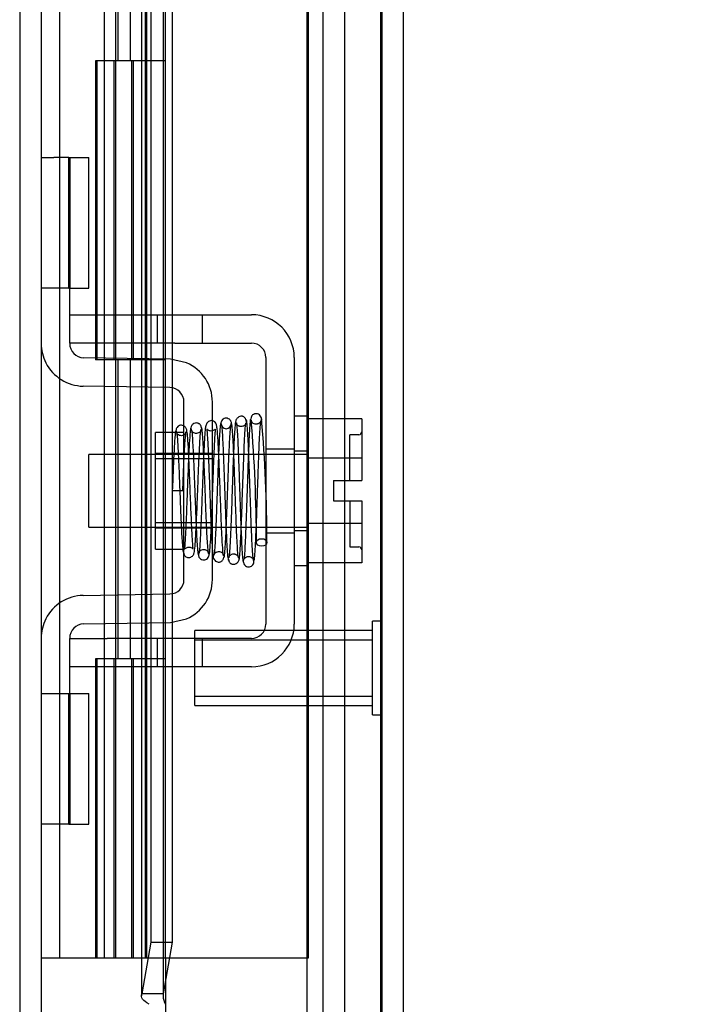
# Model space of a CAD drawing. Header units: inches. Extents: x 0 to 120, y -1 to 80.
# Tile 17 of 64: x 11.92 to 14.14, y 31.11 to 34.4. Entities that reach past the tile are written whole.
import ezdxf
from ezdxf.enums import TextEntityAlignment as Align
from ezdxf.lldxf.tags import DXFTag

# ---------------------------------------------------------------- set-up
doc = ezdxf.new("R2010")
doc.units = ezdxf.units.IN
doc.header["$MEASUREMENT"] = 0
for name, color, linetype in [('COM51497', 7, 'Continuous'), ('COM51498', 7, 'Continuous'), ('COM55380', 7, 'Continuous'), ('COM55430', 7, 'Continuous'), ('COM55516', 7, 'Continuous'), ('COM70220', 7, 'Continuous'), ('Default', 7, 'Continuous'), ('SCC19011', 7, 'Continuous'), ('SPR20280', 7, 'Continuous'), ('STD26258', 7, 'Continuous'), ('WAF25367', 7, 'Continuous')]:
    doc.layers.add(name, color=color, linetype=linetype)
doc.styles.add('SEACAD_Times_New_Roman', font='times.ttf')
tags = doc.linetypes.add('HIDDEN2', pattern=[0.1875, 0.125, -0.0625]).pattern_tags.tags
tags[6:7] = [DXFTag(74, 4), DXFTag(75, 0), DXFTag(340, '0'), DXFTag(46, 0.0), DXFTag(50, 0.0), DXFTag(44, 0.0), DXFTag(45, 0.0)]
tags[4:5] = [DXFTag(74, 4), DXFTag(75, 0), DXFTag(340, '0'), DXFTag(46, 0.0), DXFTag(50, 0.0), DXFTag(44, 0.0), DXFTag(45, 0.0)]
doc.dimstyles.new('HAMMOND_(STH_-_120x80)', dxfattribs={"dimtxt": 0.6, "dimasz": 0.75, "dimexe": 0.3, "dimexo": 0.3, "dimgap": 0.15, "dimtad": 0, "dimtih": 1, "dimtoh": 1, "dimzin": 0, "dimdsep": 46, "dimtxsty": 'SEACAD_Times_New_Roman', "dimblk1": '_SE_FILLED', "dimblk2": '_SE_FILLED', "dimsah": 1, "dimcen": 0.3, "dimadec": 0, "dimazin": 0, "dimtfac": 0.8, "dimtofl": 0, "dimtmove": 1, "dimatfit": 3, "dimfxl": 1, "dimtolj": 1, "dimtzin": 0, "dimarcsym": 0})

# ---------------------------------------------------------------- blocks, each defined once
blk = doc.blocks.new('SE5')
at = {"layer": 'COM51497', "color": 7, "linetype": 'HIDDEN2'}
for p, q in [((12.0875, 33.4132), (12.2125, 33.4132)), ((12.2125, 33.4132), (12.3795, 33.4132)), ((12.3795, 33.4132), (12.4395, 33.4132)), ((12.3795, 33.4132), (12.3795, 33.3182)), ((12.4395, 33.4132), (12.695, 33.4132)), ((12.532, 33.3182), (12.532, 33.4132)), ((12.0875, 33.3182), (12.0875, 33.3557)), ((12.2125, 33.3182), (12.0875, 33.3182)), ((12.3795, 33.3182), (12.2125, 33.3182)), ((12.4395, 33.3182), (12.3795, 33.3182)), ((12.4395, 33.3182), (12.695, 33.3182)), ((12.743, 33.2702), (12.743, 32.3787)), ((12.838, 33.2702), (12.838, 32.3787)), ((12.743, 32.9649), (12.838, 32.9649)), ((12.743, 32.6839), (12.838, 32.6839)), ((12.0875, 32.3307), (12.2125, 32.3307)), ((12.0875, 32.2932), (12.0875, 32.3307)), ((12.3795, 32.3307), (12.2125, 32.3307)), ((12.4395, 32.3307), (12.3795, 32.3307)), ((12.3795, 32.3307), (12.3795, 32.2357)), ((12.695, 32.3307), (12.4395, 32.3307)), ((12.532, 32.2357), (12.532, 32.3307)), ((12.2125, 32.2357), (12.0875, 32.2357)), ((12.3795, 32.2357), (12.2125, 32.2357)), ((12.3429, 32.2367), (12.3429, 32.2357)), ((12.4395, 32.2357), (12.3795, 32.2357)), ((12.695, 32.2357), (12.4395, 32.2357))]:
    blk.add_line(p, q, dxfattribs=at)
for centre, radius, start, end in [((12.695, 33.2702), 0.143, 0, 90), ((12.695, 33.2702), 0.048, 0, 90), ((12.695, 32.3787), 0.143, 270, 0), ((12.695, 32.3787), 0.048, 270, 0)]:
    blk.add_arc(centre, radius, start, end, dxfattribs=at)
at = {"layer": 'COM51498', "color": 7, "linetype": 'HIDDEN2'}
for p, q in [((11.9925, 33.9397), (12.0344, 33.9397)), ((12.0848, 33.9397), (12.0344, 33.9397)), ((12.0848, 33.9397), (12.152, 33.9397)), ((12.0848, 33.5027), (12.0848, 33.9397)), ((12.0875, 33.9397), (12.0875, 33.5027)), ((12.152, 33.5027), (12.152, 33.9397)), ((12.0344, 33.5027), (11.9925, 33.5027)), ((12.0848, 33.5027), (12.0344, 33.5027)), ((12.0848, 33.5027), (12.152, 33.5027)), ((12.0875, 33.3557), (12.0875, 33.5027)), ((12.424, 33.2644), (12.1347, 33.2694)), ((12.4781, 33.2527), (12.424, 33.2644)), ((12.4223, 33.1694), (12.133, 33.1744)), ((12.4695, 32.5274), (12.4695, 33.1214)), ((12.5645, 32.5274), (12.5645, 33.1214)), ((12.3745, 32.6294), (12.3745, 33.0194)), ((12.4695, 33.0194), (12.3745, 33.0194)), ((12.5645, 32.9494), (12.3745, 32.9494)), ((12.5645, 32.9309), (12.3745, 32.9309)), ((12.3745, 32.7179), (12.5645, 32.7179)), ((12.5645, 32.6994), (12.3745, 32.6994)), ((12.3745, 32.6294), (12.4695, 32.6294)), ((12.133, 32.4744), (12.4223, 32.4794)), ((12.1347, 32.3794), (12.424, 32.3845)), ((12.424, 32.3845), (12.4781, 32.3961)), ((12.0875, 32.1461), (12.0875, 32.2932)), ((11.9925, 32.1461), (12.0344, 32.1461)), ((12.0344, 32.1461), (12.0848, 32.1461)), ((12.0848, 32.1461), (12.152, 32.1461)), ((12.0848, 31.7091), (12.0848, 32.1461)), ((12.0875, 32.1461), (12.0875, 31.7091)), ((12.152, 31.7091), (12.152, 32.1461)), ((12.0865, 31.9783), (12.0875, 31.9783)), ((12.0344, 31.7091), (11.9925, 31.7091)), ((12.0848, 31.7091), (12.0344, 31.7091)), ((12.0848, 31.7091), (12.152, 31.7091))]:
    blk.add_line(p, q, dxfattribs=at)
for centre, radius, start, end in [((12.1355, 33.3174), 0.143, 180, 206.9082), ((12.1355, 33.3174), 0.048, 180, 269), ((12.1355, 33.3174), 0.143, 206.9082, 269), ((12.4215, 33.1214), 0.143, 0, 66.6665), ((12.4215, 33.1214), 0.048, 0, 89), ((12.4215, 32.5274), 0.048, 271, 0), ((12.4215, 32.5274), 0.143, 293.3335, 0), ((12.1355, 32.3314), 0.143, 91, 153.0918), ((12.1355, 32.3314), 0.143, 153.0918, 180), ((12.1355, 32.3314), 0.048, 91, 180)]:
    blk.add_arc(centre, radius, start, end, dxfattribs=at)
at = {"layer": 'COM55380', "color": 7, "linetype": 'HIDDEN2'}
for p, q in [((11.9205, 49.1073), (11.9205, 29.4175)), ((12.9335, 47.9757), (12.9335, 30.5492)), ((13.0055, 47.9757), (13.0055, 30.5492))]:
    blk.add_line(p, q, dxfattribs=at)
at = {"layer": 'COM55380', "color": 7, "linetype": 'Continuous'}
blk.add_line((11.9925, 49.1073), (11.9925, 29.4175), dxfattribs=at)
at = {"layer": 'COM55430', "color": 7, "linetype": 'HIDDEN2'}
for p, q in [((13.1305, 48.2569), (13.1305, 30.2679)), ((12.3275, 47.3895), (12.3275, 31.1354)), ((12.3995, 47.3895), (12.3995, 31.1354)), ((12.3591, 47.2097), (12.3591, 31.3151)), ((12.43, 41.7399), (12.43, 31.3151)), ((12.3591, 31.3151), (12.3292, 31.1424)), ((12.3591, 31.3151), (12.43, 31.3151)), ((12.43, 31.3151), (12.4001, 31.1424)), ((12.4001, 31.1424), (12.3292, 31.1424))]:
    blk.add_line(p, q, dxfattribs=at)
at = {"layer": 'COM55430', "color": 7, "linetype": 'Continuous'}
for p, q in [((13.2025, 48.2569), (13.2025, 30.2679)), ((12.4075, 31.2624), (12.4075, 30.232))]:
    blk.add_line(p, q, dxfattribs=at)
at = {"layer": 'COM55430', "color": 7, "linetype": 'HIDDEN2'}
blk.add_arc((12.453, 31.1356), 0.0534, 180.2336, 212.4219, dxfattribs=at)
blk.add_open_spline([(12.3528, 31.107), (12.3427, 31.1129), (12.3353, 31.1188), (12.3271, 31.1306), (12.3264, 31.1365), (12.3292, 31.1424)], degree=3, knots=[0, 0, 0, 0, 0.5, 0.5, 1, 1, 1, 1], dxfattribs=at)
at = {"layer": 'COM55516', "color": 7, "linetype": 'HIDDEN2'}
for p, q in [((12.0545, 31.2624), (12.0545, 47.2624)), ((12.2405, 47.2624), (12.2405, 31.2624)), ((12.3405, 31.2624), (12.3405, 47.2624)), ((12.8855, 31.2624), (12.8855, 47.2624)), ((12.2491, 34.2624), (12.2491, 35.2624)), ((12.2905, 34.2624), (12.2905, 35.2624)), ((12.3455, 34.2624), (12.3455, 35.2624)), ((12.2041, 34.2624), (12.1735, 34.2624)), ((12.1735, 34.2624), (12.1735, 33.2624)), ((12.2041, 34.2624), (12.1735, 34.2624)), ((12.1735, 34.2624), (12.1735, 33.2624)), ((12.1786, 34.2624), (12.1786, 33.2624)), ((12.2355, 34.2624), (12.2355, 33.2624)), ((12.2955, 33.2624), (12.2955, 34.2624)), ((12.3011, 33.2624), (12.3011, 34.2624)), ((12.3455, 33.2624), (12.3455, 34.2624)), ((12.2041, 33.2624), (12.1735, 33.2624)), ((12.2041, 33.2624), (12.1735, 33.2624)), ((12.2491, 32.2624), (12.2491, 33.2624)), ((12.2905, 32.2624), (12.2905, 33.2624)), ((12.3455, 32.2624), (12.3455, 33.2624)), ((12.2041, 32.2624), (12.1735, 32.2624)), ((12.1735, 32.2624), (12.1735, 31.2624)), ((12.2041, 32.2624), (12.1735, 32.2624)), ((12.1735, 32.2624), (12.1735, 31.2624)), ((12.1786, 32.2624), (12.1786, 31.2624)), ((12.2355, 32.2624), (12.2355, 31.2624)), ((12.2955, 31.2624), (12.2955, 32.2624)), ((12.3011, 31.2624), (12.3011, 32.2624)), ((12.3455, 31.2624), (12.3455, 32.2624)), ((12.4075, 31.2624), (12.8855, 31.2624))]:
    blk.add_line(p, q, dxfattribs=at)
at = {"layer": 'COM55516', "color": 7, "linetype": 'Continuous'}
for p, q in [((12.2041, 34.2624), (12.2041, 35.2624)), ((12.4075, 34.2624), (12.4075, 35.2624)), ((12.4075, 34.2624), (12.2041, 34.2624)), ((12.2041, 33.2624), (12.2041, 34.2624)), ((12.4075, 34.2624), (12.2041, 34.2624)), ((12.4075, 33.2624), (12.4075, 34.2624)), ((12.4075, 33.2624), (12.2041, 33.2624)), ((12.4075, 33.2624), (12.2041, 33.2624)), ((12.2041, 32.2624), (12.2041, 33.2624)), ((12.4075, 32.2624), (12.4075, 33.2624)), ((12.4075, 32.2624), (12.2041, 32.2624)), ((12.2041, 31.2624), (12.2041, 32.2624)), ((12.4075, 32.2624), (12.2041, 32.2624)), ((12.4075, 31.2624), (12.4075, 32.2624)), ((11.9925, 31.2624), (12.2041, 31.2624)), ((12.2041, 31.2624), (12.4075, 31.2624))]:
    blk.add_line(p, q, dxfattribs=at)
at = {"layer": 'COM70220', "color": 7, "linetype": 'HIDDEN2'}
for p, q in [((12.8805, 47.7474), (12.8805, 30.7774)), ((13.1265, 47.7474), (13.1265, 30.7774)), ((13.1285, 47.7474), (13.1285, 30.7774)), ((13.1295, 47.7474), (13.1295, 30.7774))]:
    blk.add_line(p, q, dxfattribs=at)
at = {"layer": 'SCC19011', "color": 7, "linetype": 'HIDDEN2'}
for p, q in [((13.064, 33.0654), (12.883, 33.0654)), ((13.064, 33.0654), (13.064, 32.9333)), ((13.024, 32.8584), (13.024, 33.0119)), ((13.054, 33.0119), (13.024, 33.0119)), ((12.151, 32.7024), (12.151, 32.9464)), ((12.883, 32.9464), (12.151, 32.9464)), ((13.064, 32.9333), (12.883, 32.9333)), ((13.064, 32.9333), (13.064, 32.8584)), ((12.969, 32.8584), (12.969, 32.7904)), ((12.969, 32.8584), (13.064, 32.8584)), ((12.969, 32.7904), (13.064, 32.7904)), ((13.024, 32.7904), (13.024, 32.6369)), ((13.064, 32.7904), (13.064, 32.7155)), ((12.151, 32.7024), (12.883, 32.7024)), ((13.064, 32.7155), (12.883, 32.7155)), ((13.064, 32.7155), (13.064, 32.5834)), ((13.024, 32.6369), (13.054, 32.6369)), ((13.064, 32.5834), (12.883, 32.5834))]:
    blk.add_line(p, q, dxfattribs=at)
for centre, start, end in [((13.054, 33.0219), 270, 0), ((13.054, 32.6269), 0, 90)]:
    blk.add_arc(centre, 0.01, start, end, dxfattribs=at)
at = {"layer": 'SPR20280', "color": 7, "linetype": 'HIDDEN2'}
blk.add_line((12.4655, 32.8244), (12.4305, 32.8244), dxfattribs=at)
for centre, radius, start, end in [((7.7619, 32.6455), 4.9849, 0.0776, 4.8175), ((12.6106, 33.0491), 0.0169, 180.7799, 0.2284), ((7.7925, 32.6467), 4.9192, 0.0554, 4.8416)]:
    blk.add_arc(centre, radius, start, end, dxfattribs=at)
blk.add_ellipse((12.7293, 32.6519), major_axis=(0.0175, 0), ratio=0.707107, dxfattribs=at)
for points, knots in [([(12.6287, 33.0489), (12.6283, 33.052), (12.6277, 33.056), (12.6244, 33.0609), (12.6204, 33.0647), (12.6143, 33.0673), (12.6074, 33.0674), (12.6008, 33.0649), (12.5959, 33.0603), (12.5931, 33.0546), (12.5927, 33.0511), (12.5925, 33.0492)], [0, 0, 0, 0, 0.147667, 0.223434, 0.298136, 0.43794, 0.563031, 0.685887, 0.803032, 0.90871, 1, 1, 1, 1]), ([(12.6773, 33.0566), (12.6773, 33.0575), (12.6773, 33.059), (12.6768, 33.0619), (12.6758, 33.0648), (12.6742, 33.0675), (12.672, 33.07), (12.6693, 33.072), (12.6662, 33.0734), (12.6615, 33.0744), (12.6554, 33.0735), (12.6481, 33.0691), (12.6423, 33.0601), (12.6414, 33.0535), (12.6409, 33.0493)], [0, 0, 0, 0, 0.045056, 0.086229, 0.124988, 0.163044, 0.202115, 0.243689, 0.288908, 0.338607, 0.455438, 0.607761, 0.792001, 1, 1, 1, 1]), ([(12.6918, 33.064), (12.691, 33.0601), (12.6895, 33.045), (12.6874, 33.0089), (12.6855, 32.9668), (12.6839, 32.9248), (12.6826, 32.8862), (12.6815, 32.8534), (12.6806, 32.826), (12.6797, 32.7998), (12.6787, 32.7703), (12.6775, 32.735), (12.676, 32.6959), (12.6743, 32.6559), (12.6724, 32.6199), (12.671, 32.6026), (12.6703, 32.5973), (12.6702, 32.5971)], [0.0983948, 0.0983948, 0.0983948, 0.0983948, 0.1871554, 0.2663663, 0.3361658, 0.3965869, 0.4477093, 0.4895814, 0.5222603, 0.5512647, 0.5888192, 0.635325, 0.6907383, 0.7550067, 0.828036, 0.9097131, 0.9127048, 0.9127048, 0.9127048, 0.9127048]), ([(12.7297, 33.0603), (12.7294, 33.0633), (12.7288, 33.068), (12.725, 33.0755), (12.7192, 33.0805), (12.7133, 33.0824), (12.7087, 33.0824), (12.7053, 33.0818), (12.702, 33.0803), (12.699, 33.0781), (12.6965, 33.0753), (12.6947, 33.072), (12.6936, 33.0685), (12.6935, 33.0663), (12.6935, 33.0651)], [0, 0, 0, 0, 0.174153, 0.333945, 0.47646, 0.59716, 0.649734, 0.701139, 0.752042, 0.802639, 0.852867, 0.902545, 0.951555, 1, 1, 1, 1]), ([(12.7285, 33.0651), (12.7284, 33.0643), (12.7283, 33.0629), (12.7277, 33.0602), (12.7266, 33.0575), (12.725, 33.0548), (12.7229, 33.0524), (12.7203, 33.0503), (12.7173, 33.0487), (12.7129, 33.0473), (12.7071, 33.0472), (12.7003, 33.0497), (12.6952, 33.0553), (12.6948, 33.0583), (12.6947, 33.0603)], [0, 0, 0, 0, 0.041729, 0.082427, 0.123602, 0.166402, 0.211506, 0.259177, 0.309428, 0.362216, 0.478123, 0.623352, 0.798377, 1, 1, 1, 1]), ([(12.4793, 33.0237), (12.4789, 33.027), (12.478, 33.0326), (12.4721, 33.04), (12.4648, 33.0435), (12.4578, 33.0439), (12.4513, 33.0416), (12.4463, 33.0372), (12.4434, 33.0317), (12.4431, 33.0282), (12.4429, 33.0263)], [0, 0, 0, 0, 0.171749, 0.337669, 0.486578, 0.613302, 0.730062, 0.835396, 0.925606, 1, 1, 1, 1]), ([(12.4438, 33.0241), (12.4443, 33.0223), (12.4452, 33.0192), (12.4471, 33.0026), (12.4492, 32.9718), (12.4514, 32.9256), (12.4533, 32.88), (12.4549, 32.8398), (12.4562, 32.8069), (12.4573, 32.7781), (12.4585, 32.7492), (12.4598, 32.718), (12.4614, 32.686), (12.4632, 32.6559), (12.4651, 32.633), (12.4669, 32.619), (12.4696, 32.6113), (12.4717, 32.607), (12.4783, 32.6023), (12.484, 32.601), (12.4897, 32.6014), (12.4957, 32.6042), (12.5013, 32.6101), (12.5039, 32.6176), (12.5058, 32.6293), (12.508, 32.654), (12.5099, 32.6891), (12.5116, 32.7269), (12.5132, 32.7645), (12.515, 32.8101), (12.517, 32.8624), (12.5192, 32.9179), (12.5216, 32.9706), (12.5242, 33.0145), (12.526, 33.0252), (12.527, 33.031)], [0, 0, 0, 0, 0.030138, 0.058644, 0.110543, 0.155891, 0.194555, 0.22648, 0.251609, 0.272114, 0.295474, 0.322352, 0.352806, 0.386929, 0.423211, 0.452733, 0.474035, 0.48711, 0.495203, 0.500931, 0.507948, 0.516068, 0.524564, 0.543018, 0.563663, 0.607437, 0.654882, 0.682303, 0.714219, 0.750638, 0.791534, 0.836919, 0.886807, 0.941147, 1, 1, 1, 1]), ([(12.4921, 33.0337), (12.4916, 33.0312), (12.4907, 33.0267), (12.4889, 33.0081), (12.4868, 32.9758), (12.4846, 32.9285), (12.4827, 32.882), (12.4811, 32.8408), (12.4798, 32.8071), (12.4787, 32.7785), (12.4777, 32.7515), (12.4765, 32.7233), (12.4752, 32.6947), (12.4738, 32.6678), (12.4725, 32.6462), (12.4713, 32.6334), (12.4716, 32.6297), (12.472, 32.63), (12.478, 32.6351), (12.4883, 32.6375), (12.4972, 32.633), (12.5008, 32.6294), (12.4991, 32.6381), (12.4979, 32.6613), (12.4958, 32.6973), (12.4941, 32.7356), (12.4925, 32.7733), (12.4907, 32.8185), (12.4887, 32.8697), (12.4865, 32.9233), (12.4841, 32.9732), (12.4814, 33.0138), (12.4797, 33.0226), (12.4786, 33.0272)], [0, 0, 0, 0, 0.030624, 0.059572, 0.112296, 0.158496, 0.198178, 0.231383, 0.258144, 0.279018, 0.300893, 0.325848, 0.353832, 0.384782, 0.418556, 0.448709, 0.470924, 0.485481, 0.493857, 0.506964, 0.5258, 0.535355, 0.565296, 0.608976, 0.656578, 0.684104, 0.716046, 0.752413, 0.793173, 0.838315, 0.887857, 0.941737, 1, 1, 1, 1]), ([(12.5278, 33.0341), (12.5278, 33.035), (12.5278, 33.0365), (12.5272, 33.0392), (12.5262, 33.0419), (12.5245, 33.0446), (12.5223, 33.047), (12.5186, 33.0497), (12.5129, 33.0516), (12.506, 33.051), (12.4986, 33.0472), (12.4928, 33.0393), (12.4919, 33.0334), (12.4914, 33.0298)], [0, 0, 0, 0, 0.035882, 0.073188, 0.112909, 0.155738, 0.202044, 0.251913, 0.361271, 0.485727, 0.637722, 0.812554, 1, 1, 1, 1]), ([(12.5264, 33.0297), (12.5264, 33.0279), (12.5261, 33.0249), (12.5217, 33.0193), (12.5153, 33.0164), (12.5087, 33.016), (12.5032, 33.0177), (12.4994, 33.0203), (12.4969, 33.0227), (12.4951, 33.0255), (12.4938, 33.0284), (12.493, 33.0314), (12.4929, 33.0331), (12.4928, 33.0341)], [0, 0, 0, 0, 0.182694, 0.346276, 0.488158, 0.606317, 0.714771, 0.767541, 0.818616, 0.867529, 0.913978, 0.957988, 1, 1, 1, 1]), ([(12.4934, 33.0301), (12.4939, 33.0303), (12.495, 33.0289), (12.497, 33.011), (12.499, 32.9801), (12.5008, 32.9435), (12.5023, 32.9065), (12.5037, 32.8727), (12.5048, 32.844), (12.5057, 32.8199), (12.5066, 32.7967), (12.5076, 32.7703), (12.5088, 32.7389), (12.5103, 32.7039), (12.512, 32.6682), (12.5139, 32.6363), (12.5161, 32.6129), (12.5175, 32.61), (12.5183, 32.6091)], [0.0371956, 0.0371956, 0.0371956, 0.0371956, 0.0950268, 0.1815481, 0.2593321, 0.3282437, 0.3881762, 0.4389945, 0.4806028, 0.5129557, 0.5423464, 0.5804616, 0.6275872, 0.6837392, 0.7489853, 0.8234087, 0.9070556, 0.990788, 0.990788, 0.990788, 0.990788]), ([(12.6017, 32.6071), (12.6012, 32.6103), (12.6003, 32.6158), (12.5985, 32.6373), (12.5964, 32.6736), (12.5942, 32.7256), (12.5923, 32.7758), (12.5907, 32.8196), (12.5894, 32.8549), (12.5883, 32.8849), (12.5872, 32.9134), (12.586, 32.9433), (12.5845, 32.9735), (12.5829, 33.0021), (12.5812, 33.0247), (12.5795, 33.0394), (12.577, 33.048), (12.5752, 33.0526), (12.5674, 33.0589), (12.557, 33.0603), (12.545, 33.0515), (12.5414, 33.0384), (12.5398, 33.0244), (12.5376, 32.9964), (12.5357, 32.9573), (12.534, 32.9163), (12.5324, 32.8763), (12.5306, 32.8282), (12.5286, 32.7737), (12.5264, 32.7172), (12.524, 32.6647), (12.5218, 32.6322), (12.5199, 32.6164), (12.519, 32.6139), (12.5185, 32.6127)], [0, 0, 0, 0, 0.030588, 0.059502, 0.112112, 0.15811, 0.197452, 0.230137, 0.256167, 0.276711, 0.298882, 0.32391, 0.351827, 0.382688, 0.416108, 0.444805, 0.466192, 0.480295, 0.488754, 0.504028, 0.526129, 0.547052, 0.567589, 0.611179, 0.65858, 0.685494, 0.716984, 0.753026, 0.793568, 0.838557, 0.887974, 0.941711, 0.970313, 1, 1, 1, 1]), ([(12.5529, 32.6135), (12.5522, 32.6141), (12.5509, 32.6167), (12.5488, 32.6387), (12.5469, 32.6696), (12.5452, 32.7046), (12.5438, 32.7392), (12.5426, 32.7704), (12.5416, 32.7967), (12.5407, 32.8199), (12.5398, 32.844), (12.5387, 32.8729), (12.5373, 32.907), (12.5357, 32.9446), (12.5339, 32.9824), (12.5317, 33.0147), (12.5296, 33.0347), (12.5282, 33.0365), (12.5276, 33.0364)], [0.0131658, 0.0131658, 0.0131658, 0.0131658, 0.0909604, 0.1731652, 0.2465793, 0.3111404, 0.3668432, 0.4136877, 0.4516326, 0.4809195, 0.513185, 0.5547397, 0.6056117, 0.6658064, 0.7353084, 0.8141543, 0.9023988, 0.9687744, 0.9687744, 0.9687744, 0.9687744]), ([(12.5533, 32.6094), (12.5539, 32.6108), (12.5548, 32.6135), (12.5566, 32.6293), (12.5587, 32.6598), (12.5609, 32.7065), (12.5629, 32.7535), (12.5645, 32.7957), (12.5657, 32.8306), (12.5669, 32.8612), (12.568, 32.8916), (12.5693, 32.9246), (12.5708, 32.9588), (12.5723, 32.991), (12.5738, 33.0157), (12.5749, 33.0284), (12.5746, 33.0313), (12.5736, 33.0302), (12.5708, 33.0277), (12.5673, 33.0255), (12.5626, 33.0243), (12.557, 33.0244), (12.5515, 33.0266), (12.5482, 33.0292), (12.5463, 33.0311), (12.5463, 33.0296), (12.5464, 33.0234), (12.5476, 33.0084), (12.549, 32.9841), (12.5502, 32.9598), (12.5516, 32.9288), (12.5531, 32.8894), (12.5549, 32.8416), (12.5569, 32.7868), (12.559, 32.7286), (12.5614, 32.6727), (12.5641, 32.6252), (12.5658, 32.6121), (12.5668, 32.6049)], [0, 0, 0, 0, 0.030225, 0.058803, 0.110858, 0.156431, 0.195456, 0.227938, 0.253865, 0.274459, 0.297581, 0.324594, 0.355453, 0.390107, 0.42783, 0.459209, 0.481159, 0.494005, 0.495926, 0.500825, 0.505329, 0.510836, 0.51729, 0.524444, 0.532575, 0.546917, 0.562289, 0.605902, 0.629239, 0.653669, 0.681658, 0.713975, 0.750652, 0.791681, 0.837105, 0.886957, 0.941226, 1, 1, 1, 1]), ([(12.5932, 33.0515), (12.5923, 33.0497), (12.5909, 33.046), (12.5886, 33.0183), (12.5867, 32.9832), (12.585, 32.9445), (12.5835, 32.9069), (12.5823, 32.8734), (12.5813, 32.8455), (12.5804, 32.8209), (12.5795, 32.7956), (12.5784, 32.7654), (12.5771, 32.7302), (12.5755, 32.6922), (12.5737, 32.6548), (12.5717, 32.6241), (12.5703, 32.6117), (12.5696, 32.6091)], [0, 0, 0, 0, 0.0928445, 0.1764398, 0.250853, 0.3161117, 0.3722873, 0.4194413, 0.4575828, 0.486995, 0.5193932, 0.5610525, 0.6119191, 0.6718945, 0.7408311, 0.8186093, 0.9050834, 0.9050834, 0.9050834, 0.9050834]), ([(12.5932, 33.048), (12.5941, 33.046), (12.5955, 33.042), (12.5977, 33.0145), (12.5996, 32.9786), (12.6013, 32.9395), (12.6028, 32.9016), (12.604, 32.8676), (12.605, 32.8394), (12.6059, 32.8145), (12.6068, 32.7885), (12.6079, 32.7575), (12.6092, 32.7212), (12.6108, 32.6819), (12.6127, 32.643), (12.6149, 32.6101), (12.617, 32.5928), (12.6183, 32.5917), (12.6188, 32.5921)], [0, 0, 0, 0, 0.0901431, 0.1716896, 0.2445993, 0.3087647, 0.3640858, 0.4105135, 0.4480006, 0.4769549, 0.5095978, 0.5514293, 0.6025201, 0.6629378, 0.7327928, 0.8121465, 0.90117, 0.9556697, 0.9556697, 0.9556697, 0.9556697]), ([(12.604, 32.6026), (12.6048, 32.606), (12.6064, 32.6197), (12.6085, 32.652), (12.6104, 32.6907), (12.612, 32.7296), (12.6134, 32.7652), (12.6145, 32.7955), (12.6154, 32.8209), (12.6163, 32.8455), (12.6173, 32.8733), (12.6185, 32.9067), (12.62, 32.9439), (12.6217, 32.982), (12.6236, 33.0164), (12.6257, 33.0431), (12.6272, 33.0464), (12.628, 33.0479)], [0.0993683, 0.0993683, 0.0993683, 0.0993683, 0.186074, 0.2649442, 0.3344393, 0.3946082, 0.4454453, 0.4869702, 0.519214, 0.5484623, 0.5863614, 0.633159, 0.6888194, 0.753351, 0.826756, 0.908978, 1, 1, 1, 1]), ([(12.6415, 33.0538), (12.6406, 33.0463), (12.639, 33.0322), (12.6363, 32.9827), (12.6337, 32.9167), (12.631, 32.8386), (12.6287, 32.7711), (12.6268, 32.7206), (12.6254, 32.6853), (12.6239, 32.6545), (12.6225, 32.6292), (12.621, 32.6095), (12.6201, 32.6033), (12.6195, 32.5998)], [0, 0, 0, 0, 0.115205, 0.233158, 0.353934, 0.477428, 0.603662, 0.668044, 0.733093, 0.798807, 0.865217, 0.932283, 1, 1, 1, 1]), ([(12.6525, 32.6001), (12.6522, 32.5998), (12.6512, 32.6005), (12.6495, 32.6152), (12.6475, 32.6461), (12.6457, 32.6836), (12.6442, 32.7219), (12.6429, 32.7578), (12.6418, 32.7886), (12.6409, 32.8145), (12.64, 32.8394), (12.639, 32.8677), (12.6378, 32.9018), (12.6363, 32.94), (12.6346, 32.9796), (12.6326, 33.0162), (12.6304, 33.0447), (12.6289, 33.0492), (12.628, 33.0514)], [0.0521708, 0.0521708, 0.0521708, 0.0521708, 0.0958626, 0.1829684, 0.2611836, 0.3304706, 0.3907088, 0.4418475, 0.4838361, 0.5166603, 0.5458022, 0.5835599, 0.6303746, 0.6862392, 0.7511598, 0.8251036, 0.9080332, 1, 1, 1, 1]), ([(12.6759, 33.0493), (12.6761, 33.0489), (12.6761, 33.0482), (12.6741, 33.0447), (12.6697, 33.0411), (12.6644, 33.0394), (12.6599, 33.0392), (12.6565, 33.0396), (12.6529, 33.0408), (12.6495, 33.0428), (12.6464, 33.0456), (12.6441, 33.049), (12.6426, 33.0529), (12.6424, 33.0552), (12.6423, 33.0566)], [0, 0, 0, 0, 0.182514, 0.338191, 0.470751, 0.582664, 0.63137, 0.678169, 0.726749, 0.777741, 0.831093, 0.886283, 0.942688, 1, 1, 1, 1]), ([(12.6439, 33.0519), (12.6441, 33.0522), (12.645, 33.0518), (12.6466, 33.0381), (12.6485, 33.008), (12.6502, 32.9703), (12.6518, 32.9312), (12.6531, 32.8948), (12.6542, 32.8634), (12.6551, 32.8368), (12.656, 32.8109), (12.657, 32.7814), (12.6582, 32.7458), (12.6597, 32.7056), (12.6614, 32.6639), (12.6633, 32.6254), (12.6656, 32.5942), (12.667, 32.5888), (12.6679, 32.586)], [0.0593106, 0.0593106, 0.0593106, 0.0593106, 0.0946045, 0.1809036, 0.2586064, 0.3275376, 0.387552, 0.4384775, 0.480204, 0.5126619, 0.5421123, 0.5803019, 0.6275126, 0.683749, 0.749068, 0.8235326, 0.9071551, 1, 1, 1, 1]), ([(12.6544, 32.5977), (12.6554, 32.6046), (12.657, 32.6176), (12.6596, 32.6653), (12.6622, 32.7298), (12.6649, 32.8074), (12.6672, 32.8752), (12.6691, 32.9262), (12.6705, 32.9621), (12.672, 32.9941), (12.6734, 33.0204), (12.675, 33.0409), (12.6759, 33.0479), (12.6764, 33.0519)], [0, 0, 0, 0, 0.113671, 0.23054, 0.350518, 0.473738, 0.600063, 0.664705, 0.730154, 0.796388, 0.863439, 0.931315, 1, 1, 1, 1]), ([(12.7027, 32.589), (12.7019, 32.5916), (12.7005, 32.5966), (12.6983, 32.627), (12.6964, 32.6648), (12.6947, 32.7061), (12.6932, 32.746), (12.692, 32.7815), (12.691, 32.8109), (12.6901, 32.8368), (12.6892, 32.8634), (12.6881, 32.8951), (12.6867, 32.9321), (12.6851, 32.9723), (12.6832, 33.0119), (12.681, 33.0444), (12.6788, 33.0612), (12.6775, 33.0621), (12.677, 33.0616)], [0, 0, 0, 0, 0.0909912, 0.1731581, 0.246498, 0.3109571, 0.3665427, 0.4132688, 0.4511042, 0.480301, 0.512507, 0.5539869, 0.6047791, 0.6649261, 0.734442, 0.8134005, 0.9019189, 0.9500215, 0.9500215, 0.9500215, 0.9500215]), ([(12.7048, 32.5922), (12.7049, 32.593), (12.7058, 32.5988), (12.7073, 32.6179), (12.7093, 32.6547), (12.711, 32.6953), (12.7125, 32.7348), (12.7137, 32.7702), (12.7147, 32.7998), (12.7156, 32.826), (12.7165, 32.8533), (12.7176, 32.886), (12.7189, 32.9243), (12.7205, 32.9657), (12.7223, 33.0067), (12.7243, 33.0414), (12.7257, 33.0555), (12.7264, 33.0589)], [0.0771144, 0.0771144, 0.0771144, 0.0771144, 0.0918601, 0.1746853, 0.2485323, 0.3133613, 0.3691483, 0.4158977, 0.4536069, 0.4827101, 0.5154761, 0.557406, 0.6084984, 0.6687214, 0.7380462, 0.8163848, 0.9037349, 0.9037349, 0.9037349, 0.9037349]), ([(12.4422, 33.0271), (12.4417, 33.0254), (12.4405, 33.0183), (12.4388, 33.0001), (12.4372, 32.9746), (12.4355, 32.9427), (12.4338, 32.9061), (12.4321, 32.8653), (12.4311, 32.8396), (12.4305, 32.8244)], [0.1262894, 0.1262894, 0.1262894, 0.1262894, 0.2522008, 0.3777822, 0.5029693, 0.6277666, 0.7522043, 0.8763068, 1, 1, 1, 1]), ([(12.4779, 33.0263), (12.4778, 33.0248), (12.4777, 33.0223), (12.4763, 33.0184), (12.474, 33.0149), (12.471, 33.0121), (12.4677, 33.0101), (12.4631, 33.0087), (12.4575, 33.0086), (12.4513, 33.0109), (12.4468, 33.015), (12.4444, 33.02), (12.4443, 33.0223), (12.4443, 33.0237)], [0, 0, 0, 0, 0.062102, 0.127036, 0.193129, 0.258648, 0.322128, 0.382614, 0.496212, 0.616438, 0.741896, 0.869698, 1, 1, 1, 1]), ([(12.4655, 32.8244), (12.4661, 32.8395), (12.4671, 32.8652), (12.4688, 32.9055), (12.4704, 32.9415), (12.472, 32.9726), (12.4737, 32.9971), (12.4753, 33.0144), (12.4764, 33.0209), (12.4769, 33.0223)], [0, 0, 0, 0, 0.125192, 0.2503696, 0.3754503, 0.5004684, 0.6254513, 0.7503882, 0.8752185, 0.8752185, 0.8752185, 0.8752185]), ([(12.5177, 32.611), (12.5178, 32.6095), (12.518, 32.6069), (12.5196, 32.6029), (12.5219, 32.5994), (12.526, 32.5957), (12.5321, 32.5932), (12.5391, 32.5933), (12.5456, 32.596), (12.5505, 32.6008), (12.5534, 32.6068), (12.5538, 32.6104), (12.554, 32.6125)], [0, 0, 0, 0, 0.063176, 0.129473, 0.197366, 0.265212, 0.394679, 0.515177, 0.639946, 0.76535, 0.886036, 1, 1, 1, 1]), ([(12.519, 32.6125), (12.5192, 32.6151), (12.5198, 32.6194), (12.5251, 32.6257), (12.532, 32.6285), (12.5387, 32.6285), (12.545, 32.626), (12.5496, 32.6216), (12.5523, 32.6162), (12.5526, 32.6128), (12.5527, 32.611)], [0, 0, 0, 0, 0.166659, 0.324905, 0.466035, 0.587816, 0.705555, 0.817002, 0.91633, 1, 1, 1, 1]), ([(12.5662, 32.6091), (12.5667, 32.6038), (12.5677, 32.5975), (12.5747, 32.5894), (12.5803, 32.5866), (12.5849, 32.5859), (12.5884, 32.5861), (12.592, 32.5871), (12.5955, 32.589), (12.5986, 32.5918), (12.6009, 32.5953), (12.6023, 32.5994), (12.6025, 32.6019), (12.6026, 32.6034)], [0, 0, 0, 0, 0.314139, 0.451364, 0.572135, 0.625408, 0.67627, 0.728029, 0.781154, 0.835554, 0.89067, 0.945715, 1, 1, 1, 1]), ([(12.5676, 32.6033), (12.5676, 32.6042), (12.5677, 32.6055), (12.5683, 32.6082), (12.5694, 32.6109), (12.571, 32.6135), (12.5732, 32.616), (12.5758, 32.6181), (12.5788, 32.6197), (12.5831, 32.6211), (12.5889, 32.6213), (12.5957, 32.619), (12.6008, 32.6137), (12.6011, 32.6109), (12.6012, 32.6091)], [0, 0, 0, 0, 0.041854, 0.08238, 0.123206, 0.165594, 0.2103, 0.257629, 0.307612, 0.360216, 0.47602, 0.621224, 0.796617, 1, 1, 1, 1]), ([(12.6187, 32.5958), (12.6187, 32.5949), (12.6187, 32.5934), (12.6192, 32.5906), (12.6202, 32.5878), (12.6218, 32.5851), (12.624, 32.5827), (12.6267, 32.5807), (12.6298, 32.5792), (12.6344, 32.5782), (12.6405, 32.5789), (12.6478, 32.5831), (12.6536, 32.5916), (12.6546, 32.5979), (12.655, 32.6019)], [0, 0, 0, 0, 0.042091, 0.081647, 0.120191, 0.15929, 0.200316, 0.244307, 0.29197, 0.343782, 0.463061, 0.615509, 0.797242, 1, 1, 1, 1]), ([(12.62, 32.6019), (12.6199, 32.6026), (12.6199, 32.6037), (12.622, 32.6076), (12.6264, 32.6113), (12.6317, 32.6132), (12.6362, 32.6134), (12.6396, 32.613), (12.6431, 32.6118), (12.6465, 32.6098), (12.6496, 32.607), (12.6519, 32.6035), (12.6534, 32.5996), (12.6536, 32.5972), (12.6537, 32.5958)], [0, 0, 0, 0, 0.174172, 0.32563, 0.457521, 0.571357, 0.621658, 0.670379, 0.72108, 0.774173, 0.829398, 0.886003, 0.943085, 1, 1, 1, 1]), ([(12.6684, 32.5877), (12.6685, 32.5891), (12.6686, 32.5915), (12.67, 32.5955), (12.6723, 32.5989), (12.6761, 32.6025), (12.6819, 32.605), (12.6887, 32.605), (12.6949, 32.6027), (12.6995, 32.5984), (12.702, 32.5931), (12.7022, 32.5902), (12.7022, 32.5886)], [0, 0, 0, 0, 0.06862, 0.139406, 0.210761, 0.281001, 0.412092, 0.530483, 0.651578, 0.772882, 0.88964, 1, 1, 1, 1]), ([(12.6672, 32.5886), (12.6677, 32.5854), (12.6685, 32.5801), (12.6743, 32.5731), (12.6816, 32.5699), (12.6886, 32.5698), (12.6951, 32.5722), (12.7, 32.5767), (12.7029, 32.5822), (12.7033, 32.5858), (12.7034, 32.5877)], [0, 0, 0, 0, 0.156089, 0.311601, 0.454811, 0.580816, 0.702069, 0.815536, 0.915769, 1, 1, 1, 1])]:
    blk.add_open_spline(points, degree=3, knots=knots, dxfattribs=at)
for points in [[(12.6945, 33.0663), (12.6942, 33.0668), (12.6938, 33.0672), (12.6935, 33.0673)], [(12.7278, 33.0614), (12.7281, 33.0611), (12.7285, 33.0605), (12.7289, 33.0597)], [(12.4439, 33.0284), (12.4437, 33.0285), (12.4435, 33.0286), (12.4434, 33.0286)], [(12.4778, 33.0233), (12.478, 33.0233), (12.4782, 33.0231), (12.4785, 33.0228)], [(12.5685, 32.6076), (12.5681, 32.608), (12.5677, 32.6091), (12.5673, 32.6103)], [(12.6012, 32.6018), (12.6016, 32.601), (12.602, 32.6003), (12.6024, 32.6001)]]:
    blk.add_open_spline(points, degree=3, dxfattribs=at)
at = {"layer": 'STD26258', "color": 7, "linetype": 'HIDDEN2'}
for p, q in [((13.0993, 32.0757), (13.0993, 32.3882)), ((13.1305, 32.3882), (13.0993, 32.3882)), ((12.5055, 32.1069), (12.5055, 32.3569)), ((13.0993, 32.3569), (12.5055, 32.3569)), ((12.5055, 32.3263), (13.0993, 32.3263)), ((12.5055, 32.1376), (13.0993, 32.1376)), ((12.5055, 32.1069), (13.0993, 32.1069)), ((13.0993, 32.0757), (13.1305, 32.0757))]:
    blk.add_line(p, q, dxfattribs=at)
at = {"layer": 'WAF25367', "color": 7, "linetype": 'HIDDEN2'}
for p, q in [((12.883, 33.0744), (12.838, 33.0744)), ((12.883, 33.0744), (12.883, 32.5744)), ((12.883, 32.9569), (12.838, 32.9569)), ((12.838, 32.6919), (12.883, 32.6919)), ((12.838, 32.5744), (12.883, 32.5744))]:
    blk.add_line(p, q, dxfattribs=at)
blk = doc.blocks.new('DMBLK376')
at = {"layer": 'Default', "linetype": 'Continuous'}
for points in [[(16.5959, 47.6149), (16.4709, 48.3649), (16.3459, 47.6149)], [(16.5959, 30.9099), (16.3459, 30.9099), (16.4709, 30.1599)]]:
    blk.add_hatch(color=7, dxfattribs=at).paths.add_polyline_path(points)
at = {"layer": 'Default', "color": 7, "linetype": 'Continuous'}
for p, q in [((13.3945, 48.3649), (16.7709, 48.3649)), ((16.4709, 48.3649), (16.4709, 39.7724)), ((16.4709, 38.0624), (16.4709, 30.1599)), ((13.3945, 30.1599), (16.7709, 30.1599))]:
    blk.add_line(p, q, dxfattribs=at)
at = {"layer": 'Default', "color": 7, "linetype": 'Continuous', "style": 'SEACAD_Times_New_Roman'}
for s, p in [('18.21', (15.4472, 39.5624)), ('DOOR', (15.2126, 38.6624))]:
    blk.add_text(s, height=0.6, dxfattribs=at).set_placement(p, align=Align.TOP_LEFT)
blk = doc.blocks.new('_SE_FILLED')
at = {"color": 0}
blk.add_line((0, 0), (-1, 0), dxfattribs=at)
blk.add_solid([(0, 0), (-1, -0.1665), (-1, 0.1665), (0, 0)], dxfattribs=at)

msp = doc.modelspace()

# ---------------------------------------------------------------- block references
at = {"layer": 'Default'}
msp.add_blockref('SE5', (0, 0), dxfattribs=at)

# ---------------------------------------------------------------- dimensions: what is measured, and where the dimension line sits
at = {"layer": 'Default', "color": 7, "linetype": 'Continuous'}
dim = msp.add_linear_dim(base=(16.470870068, 48.3649147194), p1=(13.094510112, 48.3649147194), p2=(13.094510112, 30.1599147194), angle=270, text='\\A1;<>\\PDOOR', dimstyle='HAMMOND_(STH_-_120x80)', override={"dimtmove": 0}, dxfattribs=at)
dim.commit()
dim.dimension.update_dxf_attribs({"geometry": 'DMBLK376', "text_midpoint": (16.470870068, 39.262414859), "dimtype": 161})

doc.saveas('drawing.dxf')
